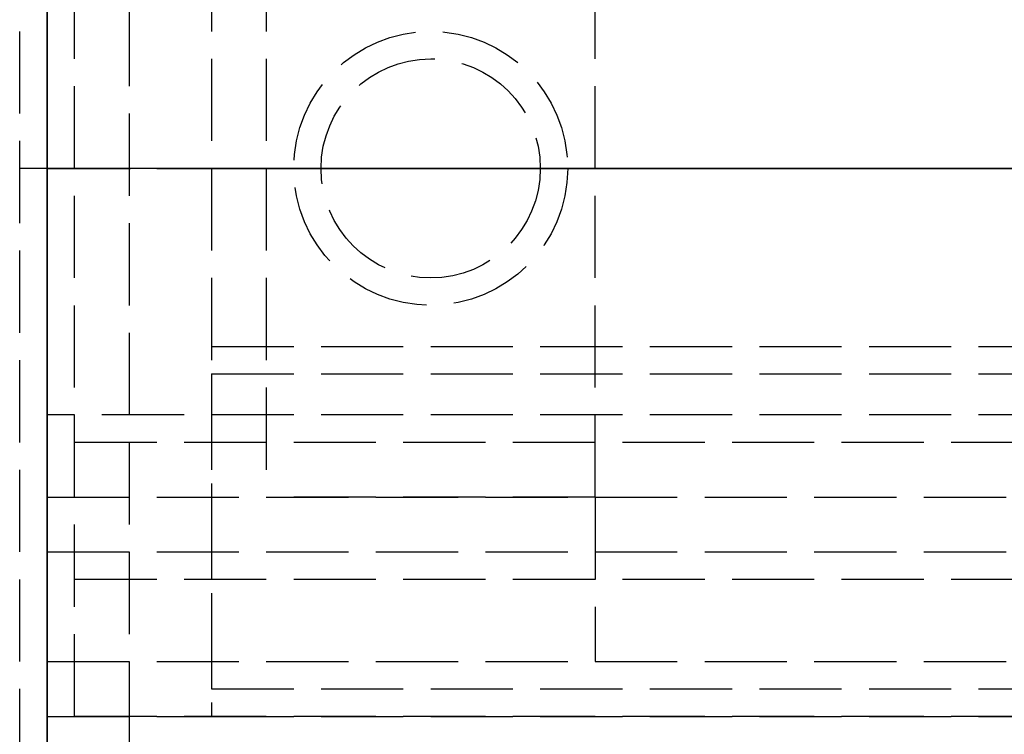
# Model space of a CAD drawing. Header units: millimetres. Extents: x 0 to 2050, y -94 to 94.
# Tile 4 of 14: x 0 to 17, y -10 to 3. Entities that reach past the tile are written whole.
import ezdxf

# ---------------------------------------------------------------- set-up
doc = ezdxf.new("R2010")
doc.units = ezdxf.units.MM
doc.header["$LTSCALE"] = 10
doc.linetypes.add('ALLCAD_Strich', pattern=[0.2, 0.15, -0.05])
for name, color, linetype in [('BESCH_KONT_sich_schn_ansi_2d', 40, 'Continuous'), ('BESCH_KONT_sich_schn_grun_2d', 10, 'Continuous'), ('BESCH_KONT_sich_schn_seit_2d', 160, 'Continuous')]:
    doc.layers.add(name, color=color, linetype=linetype)

msp = doc.modelspace()

# ---------------------------------------------------------------- linework, layer by layer
at = {"layer": 'BESCH_KONT_sich_schn_ansi_2d', "linetype": 'ALLCAD_Strich'}
for p, q in [((0, 0, 25.5), (-0.5, 0, 25.5)), ((-0.5, 0, 8), (-0.5, 0, 25.5)), ((0, 0, 8), (-0.5, 0, 8)), ((0, 0, 9), (0, 0, 8)), ((0, 0, 9), (0, 0, 2294)), ((0, 0, 9), (953, 0, 9)), ((955, 0, 2294), (0, 0, 2294)), ((80.5, 0, 2299.5), (0, 0, 2299.5)), ((0, 0, 2299), (80.5, 0, 2299)), ((0, 0, 2299), (0, 0, 2299.5)), ((0, 0, 2360), (2050, 0, 2360)), ((2050, 0, 2410), (0, 0, 2410)), ((0, 0, 2410), (0, 0, 2360)), ((0, 0, 8), (0, 0, 9)), ((0, 0, 8), (953, 0, 8)), ((0, 0, 2312.5), (955, 0, 2312.5)), ((0, 0, 2312.5), (0, 0, 2360)), ((0, 0, 2299.5), (955, 0, 2299.5)), ((0, 0, 2301), (0, 0, 2312.5)), ((0, 0, 2301), (955, 0, 2301)), ((0, 0, 2299.5), (0, 0, 2301)), ((10, 0, 23), (0, 0, 23)), ((10, 0, 24.5), (0, 0, 24.5)), ((0, 0, 2264), (3, 0, 2264)), ((0, 0, 2264), (3, 0, 2264)), ((0, 0, 26), (995, 0, 26)), ((2050, 0, 2353.5), (0, 0, 2353.5)), ((2050, 0, 2354), (0, 0, 2354)), ((0, 0, 2351), (2050, 0, 2351)), ((0, 0, 2351.5), (2050, 0, 2351.5)), ((0, 0, 2345), (2050, 0, 2345)), ((0, 0, 25), (995, 0, 25)), ((0, 0, 26), (995, 0, 26)), ((32.5, 0, 2338), (0, 0, 2338)), ((0, 0, 2333), (2020, 0, 2333)), ((0, 0, 2336), (2020, 0, 2336)), ((0, 0, 2339.5), (2020, 0, 2339.5)), ((0, 0, 2343.5), (2020, 0, 2343.5)), ((0, 0, 2342.5), (2020, 0, 2342.5)), ((0, 0, 2344), (2020, 0, 2344)), ((0, 0, 2302.5), (2020, 0, 2302.5)), ((2020, 0, 2341.5), (0, 0, 2341.5)), ((2020, 0, 2340.5), (0, 0, 2340.5)), ((0, 0, 2347), (2020, 0, 2347)), ((0, 0, 2335), (2020, 0, 2335)), ((0, 0, 2336.45), (2020, 0, 2336.45)), ((0, 0, 2334.5), (2020, 0, 2334.5)), ((0.002, 0, 2353.505), (0.002, 0, 2353.503)), ((0.002, 0, 9.003), (0.002, 0, 9.005)), ((0.002, 0, 2337.997), (0.002, 0, 2337.995)), ((0.002, 0, 2342.505), (0.002, 0, 2342.503)), ((0.003, 0, 2353.502), (0.003, 0, 2353.502)), ((0.003, 0, 2353.507), (0.003, 0, 2353.507)), ((0.003, 0, 2353.508), (0.003, 0, 2353.508)), ((0.003, 0, 9.008), (0.003, 0, 9.008)), ((0.003, 0, 9.007), (0.003, 0, 9.007)), ((0.003, 0, 9.002), (0.003, 0, 9.002)), ((0.003, 0, 2337.993), (0.003, 0, 2337.993)), ((0.003, 0, 2337.998), (0.003, 0, 2337.998)), ((0.003, 0, 2337.992), (0.003, 0, 2337.992)), ((0.003, 0, 2342.502), (0.003, 0, 2342.502)), ((0.003, 0, 2342.507), (0.003, 0, 2342.507)), ((0.003, 0, 2342.508), (0.003, 0, 2342.508)), ((0.004, 0, 2353.505), (0.004, 0, 2353.503)), ((0.004, 0, 9.005), (0.004, 0, 9.003)), ((0.004, 0, 2337.997), (0.004, 0, 2337.995)), ((0.004, 0, 2342.505), (0.004, 0, 2342.503)), ((0.006, 0, 2353.503), (0.006, 0, 2353.505)), ((0.006, 0, 9.003), (0.006, 0, 9.005)), ((0.006, 0, 2337.995), (0.006, 0, 2337.997)), ((0.006, 0, 2342.503), (0.006, 0, 2342.505)), ((0.007, 0, 2353.508), (0.007, 0, 2353.5)), ((0.007, 0, 2353.5), (0.009, 0, 2353.5)), ((0.011, 0, 2353.508), (0.007, 0, 2353.508)), ((0.007, 0, 9.006), (0.007, 0, 9.005)), ((0.007, 0, 2338), (0.007, 0, 2337.992)), ((0.007, 0, 2337.992), (0.009, 0, 2337.992)), ((0.011, 0, 2338), (0.007, 0, 2338)), ((0.007, 0, 2342.508), (0.007, 0, 2342.5)), ((0.007, 0, 2342.5), (0.009, 0, 2342.5)), ((0.011, 0, 2342.508), (0.007, 0, 2342.508)), ((0.009, 0, 2353.506), (0.01, 0, 2353.506)), ((0.01, 0, 2353.504), (0.009, 0, 2353.504)), ((0.009, 0, 2353.504), (0.009, 0, 2353.506)), ((0.009, 0, 2353.5), (0.009, 0, 2353.503)), ((0.009, 0, 2353.503), (0.011, 0, 2353.503)), ((0.009, 0, 9.003), (0.011, 0, 9.003)), ((0.009, 0, 9.005), (0.009, 0, 9.005)), ((0.013, 0, 9.008), (0.009, 0, 9.008)), ((0.009, 0, 2337.998), (0.01, 0, 2337.998)), ((0.01, 0, 2337.996), (0.009, 0, 2337.996)), ((0.009, 0, 2337.996), (0.009, 0, 2337.998)), ((0.009, 0, 2337.992), (0.009, 0, 2337.995)), ((0.009, 0, 2337.995), (0.011, 0, 2337.995)), ((0.009, 0, 2342.506), (0.01, 0, 2342.506)), ((0.01, 0, 2342.504), (0.009, 0, 2342.504)), ((0.009, 0, 2342.504), (0.009, 0, 2342.506)), ((0.009, 0, 2342.5), (0.009, 0, 2342.503)), ((0.009, 0, 2342.503), (0.011, 0, 2342.503)), ((0.01, 0, 9.006), (0.011, 0, 9.006)), ((0.011, 0, 9.004), (0.01, 0, 9.004)), ((0.011, 0, 2353.505), (0.011, 0, 2353.505)), ((0.011, 0, 9.003), (0.011, 0, 9)), ((0.011, 0, 9), (0.013, 0, 9)), ((0.011, 0, 9.006), (0.011, 0, 9.004)), ((0.011, 0, 2337.997), (0.011, 0, 2337.997)), ((0.011, 0, 2342.505), (0.011, 0, 2342.505)), ((0.013, 0, 2353.505), (0.013, 0, 2353.506)), ((0.013, 0, 9), (0.013, 0, 9.008)), ((0.013, 0, 2337.997), (0.013, 0, 2337.998)), ((0.013, 0, 2342.505), (0.013, 0, 2342.506)), ((0.014, 0, 2353.503), (0.014, 0, 2353.505)), ((0.014, 0, 9.005), (0.014, 0, 9.003)), ((0.014, 0, 2337.995), (0.014, 0, 2337.997)), ((0.014, 0, 2342.503), (0.014, 0, 2342.505)), ((0.016, 0, 2353.505), (0.016, 0, 2353.503)), ((0.016, 0, 9.003), (0.016, 0, 9.005)), ((0.016, 0, 2337.997), (0.016, 0, 2337.995)), ((0.016, 0, 2342.505), (0.016, 0, 2342.503)), ((0.017, 0, 2353.502), (0.017, 0, 2353.502)), ((0.017, 0, 2353.507), (0.017, 0, 2353.507)), ((0.017, 0, 2353.508), (0.017, 0, 2353.508)), ((0.017, 0, 9.008), (0.017, 0, 9.008)), ((0.017, 0, 9.007), (0.017, 0, 9.007)), ((0.017, 0, 9.002), (0.017, 0, 9.002)), ((0.017, 0, 2337.993), (0.017, 0, 2337.993)), ((0.017, 0, 2337.998), (0.017, 0, 2337.998)), ((0.017, 0, 2337.992), (0.017, 0, 2337.992)), ((0.017, 0, 2342.502), (0.017, 0, 2342.502)), ((0.017, 0, 2342.507), (0.017, 0, 2342.507)), ((0.017, 0, 2342.508), (0.017, 0, 2342.508)), ((0.018, 0, 2353.505), (0.018, 0, 2353.503)), ((0.018, 0, 9.005), (0.018, 0, 9.003)), ((0.018, 0, 2337.997), (0.018, 0, 2337.995)), ((0.018, 0, 2342.505), (0.018, 0, 2342.503)), ((0.02, 0, 2353.503), (0.02, 0, 2353.505)), ((0.02, 0, 9.003), (0.02, 0, 9.005)), ((0.02, 0, 2337.995), (0.02, 0, 2337.997)), ((0.02, 0, 2342.503), (0.02, 0, 2342.505)), ((80, 0, 2307), (0.5, 0, 2307)), ((0.5, 0, 2299.5), (0.5, 0, 2307)), ((1.5, 0, 2299.5), (1.5, 0, 2307)), ((1.502, 0, 2299.505), (1.502, 0, 2299.503)), ((1.503, 0, 2299.502), (1.503, 0, 2299.502)), ((1.503, 0, 2299.507), (1.503, 0, 2299.507)), ((1.503, 0, 2299.508), (1.503, 0, 2299.508)), ((1.504, 0, 2299.505), (1.504, 0, 2299.503)), ((1.506, 0, 2299.503), (1.506, 0, 2299.505)), ((1.507, 0, 2299.508), (1.507, 0, 2299.5)), ((1.507, 0, 2299.5), (1.509, 0, 2299.5)), ((1.511, 0, 2299.508), (1.507, 0, 2299.508)), ((1.509, 0, 2299.506), (1.51, 0, 2299.506)), ((1.51, 0, 2299.504), (1.509, 0, 2299.504)), ((1.509, 0, 2299.504), (1.509, 0, 2299.506)), ((1.509, 0, 2299.5), (1.509, 0, 2299.503)), ((1.509, 0, 2299.503), (1.511, 0, 2299.503)), ((1.511, 0, 2299.505), (1.511, 0, 2299.505)), ((1.513, 0, 2299.505), (1.513, 0, 2299.506)), ((1.514, 0, 2299.503), (1.514, 0, 2299.505)), ((1.516, 0, 2299.505), (1.516, 0, 2299.503)), ((1.517, 0, 2299.502), (1.517, 0, 2299.502)), ((1.517, 0, 2299.507), (1.517, 0, 2299.507)), ((1.517, 0, 2299.508), (1.517, 0, 2299.508)), ((1.518, 0, 2299.505), (1.518, 0, 2299.503)), ((1.52, 0, 2299.503), (1.52, 0, 2299.505)), ((3, 0, 2264.008), (3.005, 0, 2264.008)), ((3, 0, 2264.005), (3.005, 0, 2264.005)), ((3, 0, 2264.005), (3.005, 0, 2264.005)), ((3, 0, 2264.004), (3.005, 0, 2264.004)), ((3.005, 0, 2264.006), (3, 0, 2264.006)), ((3, 0, 2264), (3.005, 0, 2264)), ((3, 0, 2264.003), (3.005, 0, 2264.003)), ((3, 0, 2264.005), (3.005, 0, 2264.005)), ((3, 0, 2264.006), (3.005, 0, 2264.006)), ((3, 0, 2264.002), (3.005, 0, 2264.002)), ((3, 0, 2264.008), (3.005, 0, 2264.008)), ((3, 0, 2264.005), (3.005, 0, 2264.005)), ((3, 0, 2264.003), (3.005, 0, 2264.003)), ((3, 0, 2264), (3.005, 0, 2264)), ((3, 0, 2264.007), (3.005, 0, 2264.007)), ((3, 0, 2294), (3, 0, 2264)), ((3, 0, 2277), (136, 0, 2277)), ((3, 0, 2292), (136, 0, 2292)), ((3, 0, 2275), (136, 0, 2275)), ((3, 0, 2293), (136, 0, 2293)), ((3, 0, 2294), (3, 0, 2293)), ((3, 0, 2292), (136, 0, 2292)), ((3, 0, 2277), (136, 0, 2277)), ((3, 0, 2264), (3, 0, 2270)), ((140, 0, 2270), (3, 0, 2270)), ((3.005, 0, 2264.008), (3.005, 0, 2264.005)), ((3.005, 0, 2264.003), (3.005, 0, 2264.005)), ((3.005, 0, 2264.003), (3.005, 0, 2264)), ((10, 0, 2341.5), (4, 0, 2341.5)), ((4, 0, 2343.5), (4, 0, 2341.5)), ((4.5, 0, 2337.5), (9.5, 0, 2337.5)), ((4.5, 0, 2338), (4.5, 0, 2337.5)), ((5, 0, 2343.5), (5, 0, 2338)), ((5, 0, 2343.5), (5, 0, 2341.5)), ((5, 0, 2340.5), (5, 0, 2338)), ((9, 0, 2343.5), (9, 0, 2338)), ((9, 0, 2343.5), (9, 0, 2341.5)), ((9, 0, 2340.5), (9, 0, 2338)), ((9.5, 0, 2338), (9.5, 0, 2337.5)), ((10, 0, 24.5), (10, 0, 8)), ((10, 0, 2341.5), (10, 0, 2343.5))]:
    msp.add_line(p, q, dxfattribs=at)
at = {"layer": 'BESCH_KONT_sich_schn_ansi_2d', "linetype": 'ALLCAD_Strich', "extrusion": (0, 1, 0)}
for centre, radius, start, end in [((-0.003, 2353.505), 0.00271, 0, 90), ((-0.003, 2353.503), 0.00271, 270, 360), ((-0.003, 2337.997), 0.00271, 360, 90), ((-0.003, 2337.995), 0.00271, 270, 0), ((-20, 2333.5), 20, 270, 360), ((-0.003, 2342.505), 0.00271, 0, 90), ((-0.003, 2342.503), 0.00271, 270, 0), ((-0.003, 9.005), 0.00116, 0, 90), ((-0.003, 9.003), 0.00116, 270, 0), ((-0.003, 2353.505), 0.00116, 90, 180), ((-0.003, 2353.503), 0.00116, 180, 270), ((-0.003, 9.005), 0.00116, 90, 180), ((-0.003, 9.003), 0.00116, 180, 270), ((-0.003, 2337.997), 0.00116, 90, 180), ((-0.003, 2337.995), 0.00116, 180, 270), ((-0.003, 2342.505), 0.00116, 90, 180), ((-0.003, 2342.503), 0.00116, 180, 270), ((-0.01, 9.005), 0.00093, 270, 0), ((-0.01, 9.005), 0.00093, 0, 90), ((-0.01, 2353.505), 0.00093, 90, 180), ((-0.01, 2353.505), 0.00093, 180, 270), ((-0.01, 2337.997), 0.00093, 90, 180), ((-0.01, 2337.997), 0.00093, 180, 270), ((-0.01, 2342.505), 0.00093, 90, 180), ((-0.01, 2342.505), 0.00093, 180, 270), ((-0.017, 2353.505), 0.00271, 0, 90), ((-0.017, 2353.503), 0.00271, 270, 360), ((-0.017, 2337.997), 0.00271, 360, 90), ((-0.017, 2337.995), 0.00271, 270, 0), ((-0.017, 2342.505), 0.00271, 0, 90), ((-0.017, 2342.503), 0.00271, 270, 0), ((-0.017, 9.005), 0.00116, 0, 90), ((-0.017, 9.003), 0.00116, 270, 0), ((-0.017, 2353.505), 0.00116, 90, 180), ((-0.017, 2353.503), 0.00116, 180, 270), ((-0.017, 9.005), 0.00116, 90, 180), ((-0.017, 9.003), 0.00116, 180, 270), ((-0.017, 2337.997), 0.00116, 90, 180), ((-0.017, 2337.995), 0.00116, 180, 270), ((-0.017, 2342.505), 0.00116, 90, 180), ((-0.017, 2342.503), 0.00116, 180, 270), ((-1.503, 2299.505), 0.00271, 360, 90), ((-1.503, 2299.503), 0.00271, 270, 0), ((-1.503, 2299.505), 0.00116, 90, 180), ((-1.503, 2299.503), 0.00116, 180, 270), ((-1.51, 2299.505), 0.00093, 90, 180), ((-1.51, 2299.505), 0.00093, 180, 270), ((-1.517, 2299.505), 0.00271, 360, 90), ((-1.517, 2299.503), 0.00271, 270, 0), ((-1.517, 2299.505), 0.00116, 90, 180), ((-1.517, 2299.503), 0.00116, 180, 270)]:
    msp.add_arc(centre, radius, start, end, dxfattribs=at)
at = {"layer": 'BESCH_KONT_sich_schn_ansi_2d', "linetype": 'ALLCAD_Strich', "extrusion": (0, -1, 0)}
for centre, radius, start, end in [((0.003, 9.005), 0.00271, 90, 180), ((0.003, 9.003), 0.00271, 180, 270), ((0.003, 2353.503), 0.00116, 180, 270), ((0.003, 2353.505), 0.00116, 90, 180), ((0.003, 2337.995), 0.00116, 180, 270), ((0.003, 2337.997), 0.00116, 90, 180), ((0.003, 2342.503), 0.00116, 180, 270), ((0.003, 2342.505), 0.00116, 90, 180), ((0.003, 2353.503), 0.00271, 270, 360), ((0.003, 2353.505), 0.00271, 0, 90), ((0.003, 9.003), 0.00271, 270, 360), ((0.003, 9.005), 0.00271, 0, 90), ((0.003, 2337.995), 0.00271, 270, 0), ((0.003, 2337.997), 0.00271, 360, 90), ((0.003, 2342.503), 0.00271, 270, 0), ((0.003, 2342.505), 0.00271, 0, 90), ((0.009, 9.006), 0.00217, 90, 180), ((0.009, 9.005), 0.00217, 180, 270), ((0.011, 2353.505), 0.00217, 270, 0), ((0.011, 2353.506), 0.00217, 360, 90), ((0.011, 2337.997), 0.00217, 270, 360), ((0.011, 2337.998), 0.00217, 0, 90), ((0.011, 2342.505), 0.00217, 270, 0), ((0.011, 2342.506), 0.00217, 360, 90), ((0.017, 9.005), 0.00271, 90, 180), ((0.017, 9.003), 0.00271, 180, 270), ((0.017, 2353.503), 0.00116, 180, 270), ((0.017, 2353.505), 0.00116, 90, 180), ((0.017, 2337.995), 0.00116, 180, 270), ((0.017, 2337.997), 0.00116, 90, 180), ((0.017, 2342.503), 0.00116, 180, 270), ((0.017, 2342.505), 0.00116, 90, 180), ((0.017, 2353.503), 0.00271, 270, 360), ((0.017, 2353.505), 0.00271, 0, 90), ((0.017, 9.003), 0.00271, 270, 360), ((0.017, 9.005), 0.00271, 0, 90), ((0.017, 2337.995), 0.00271, 270, 0), ((0.017, 2337.997), 0.00271, 360, 90), ((0.017, 2342.503), 0.00271, 270, 0), ((0.017, 2342.505), 0.00271, 0, 90), ((1.503, 2299.503), 0.00116, 180, 270), ((1.503, 2299.505), 0.00116, 90, 180), ((1.503, 2299.503), 0.00271, 270, 0), ((1.503, 2299.505), 0.00271, 360, 90), ((1.511, 2299.505), 0.00217, 270, 360), ((1.511, 2299.506), 0.00217, 0, 90), ((1.517, 2299.503), 0.00116, 180, 270), ((1.517, 2299.505), 0.00116, 90, 180), ((1.517, 2299.503), 0.00271, 270, 0), ((1.517, 2299.505), 0.00271, 360, 90)]:
    msp.add_arc(centre, radius, start, end, dxfattribs=at)
at = {"layer": 'BESCH_KONT_sich_schn_grun_2d', "linetype": 'ALLCAD_Strich'}
for p, q in [((0, 94), (0, -94)), ((0.5, -18), (0.5, 18)), ((1.5, 17), (1.5, -17)), ((-0.5, -11), (-0.5, 11)), ((3, 10), (3, -10)), ((4, 6), (4, -6)), ((10, -6), (10, 6)), ((3, -3.25), (136, -3.25)), ((3, -3.75), (3, -10)), ((3, -3.75), (136, -3.75)), ((32.5, -4.5), (0, -4.5)), ((2020, -5), (0, -5)), ((0, -6), (2020, -6)), ((10, -6), (4, -6)), ((10, -6), (10, -9)), ((0, -7), (35, -7)), ((2020, -7.5), (0, -7.5)), ((0, -9), (119.5, -9)), ((3, -9.5), (80, -9.5)), ((0, -10), (3, -10)), ((140, -10), (0, -10)), ((3, -10), (136, -10))]:
    msp.add_line(p, q, dxfattribs=at)
for radius in [2.5, 2, 2]:
    msp.add_circle((7, 0), radius, dxfattribs=at)
at = {"layer": 'BESCH_KONT_sich_schn_seit_2d', "linetype": 'ALLCAD_Strich'}
for p, q in [((0, -94, 2360), (0, 94, 2360)), ((0, 94, 2410), (0, -94, 2410)), ((0, -45.5), (0, 45.5)), ((0, 25.5, 2), (0, -25.5, 2)), ((0, -18.5, 2299.5), (0, 18.5, 2299.5)), ((0, 18.5, 2299), (0, -18.5, 2299)), ((0, -18, 2307), (0, 18, 2307)), ((0, 17, 2354), (0, -17, 2354)), ((0, -17, 2351), (0, 17, 2351)), ((0, 17, 2347), (0, -17, 2347)), ((0, -15.25, 2302.773), (0, 15.25, 2302.773)), ((0, -13.285, 2306.773), (0, 13.285, 2306.773)), ((0, -11, 25.5), (0, 11, 25.5)), ((0, 11, 8), (0, -11, 8)), ((0, -10, 2294), (0, 10, 2294)), ((0, 10, 2264), (0, -10, 2264)), ((0, -10, 2264), (0, 10, 2264)), ((0, 10, 26), (0, -10, 26)), ((0, -10, 26), (0, 10, 26)), ((0, 10, 2270), (0, -10, 2270)), ((0, 9, 4), (0, -9, 4)), ((0, 9, 2357), (0, -9, 2357)), ((0, -9, 24.5), (0, 9, 24.5)), ((0, 9, 25), (0, -9, 25)), ((0, -8.21, 2310.625), (0, 8.21, 2310.625)), ((0, -7.5, 9), (0, 7.5, 9)), ((0, 7.5, 23), (0, -7.5, 23)), ((0, -7.5, 2292), (0, 7.5, 2292)), ((0, 7.5, 2277), (0, -7.5, 2277)), ((0, 7.5, 2277), (0, -7.5, 2277)), ((0, -7.5, 2311.773), (0, 7.5, 2311.773)), ((0, 7.5, 2306.523), (0, -7.5, 2306.523)), ((0, 7.25, 2318.523), (0, -7.25, 2318.523)), ((0, 7.25, 2314.523), (0, -7.25, 2314.523)), ((0, -7.25, 2266), (0, 7.25, 2266)), ((0, -7.25, 2277.5), (0, 7.25, 2277.5)), ((0, 7, 2340.5), (0, -7, 2340.5)), ((0, 7, 2330.523), (0, -7, 2330.523)), ((0, 7, 18), (0, -7, 18)), ((0, 6.25, 2305.523), (0, -6.25, 2305.523)), ((0, 6.25, 2316.523), (0, -6.25, 2316.523)), ((0, 6.25, 2328.983), (0, -6.25, 2328.983)), ((0, -6.25, 2329.023), (0, 6.25, 2329.023)), ((0, -6.25, 2321.023), (0, 6.25, 2321.023)), ((0, -6.25, 2319.023), (0, 6.25, 2319.023)), ((0, -6.25, 2306.523), (0, 6.25, 2306.523)), ((0, -6.25, 2314.023), (0, 6.25, 2314.023)), ((0, 6.25, 2316.023), (0, -6.25, 2316.023)), ((0, 6.25, 2312.023), (0, -6.25, 2312.023)), ((0, 6.25, 2316.523), (0, -6.25, 2316.523)), ((0, 6.25, 2305.523), (0, -6.25, 2305.523)), ((0, 6.25, 2305.494), (0, -6.25, 2305.494)), ((0, 6.25, 2321.023), (0, 0, 2321.023)), ((0, 6.25, 2311.023), (0, 0, 2311.023)), ((0, 6.245, 2300.523), (0, -6.25, 2300.523)), ((0, 6, 2343.5), (0, -6, 2343.5)), ((0, -5, 2341.5), (0, 5, 2341.5)), ((0, -4.5, 2338), (0, 4.5, 2338)), ((0, 4.5, 2313.5), (0, -4.5, 2313.5)), ((0, 4.5, 2335.9), (0, 0.017, 2335.9)), ((0, -4.5, 2333.5), (0, 4.5, 2333.5)), ((0, 2.013, 2338.5), (0, 4.5, 2338.5)), ((0, 4.5, 2334), (0, -4.5, 2334)), ((0, 4.5, 2336.636), (0, -4.5, 2336.636)), ((0, 4.5, 2336.9), (0, -4.5, 2336.9)), ((0, 4.5, 2334.7), (0, -4.5, 2334.7)), ((0, 4.5, 2333.7), (0, -4.5, 2333.7)), ((0, 4.5, 2337.3), (0, -4.5, 2337.3)), ((0, 4.5, 2337.568), (0, -4.5, 2337.568)), ((0, 4.5, 2338.232), (0, -4.5, 2338.232)), ((0, 0.005, 2348.9), (0, 4.498, 2348.9)), ((0, -4.502, 2347), (0, 4.498, 2347)), ((0, -4.502, 2346.7), (0, 4.498, 2346.7)), ((0, -4.502, 2347.7), (0, 4.498, 2347.7)), ((0, -4.502, 2350.3), (0, 4.498, 2350.3)), ((0, -4.502, 2350.568), (0, 4.498, 2350.568)), ((0, -4.502, 2351.232), (0, 4.498, 2351.232)), ((0, 2.011, 2351.5), (0, 4.498, 2351.5)), ((0, -4.502, 2349.636), (0, 4.498, 2349.636)), ((0, -4.502, 2349.9), (0, 4.498, 2349.9)), ((0, -4.502, 2346.5), (0, 4.498, 2346.5)), ((0, 4, 2298.023), (0, -4, 2298.023)), ((0, -4, 2320), (0, 4, 2320)), ((0, 4, 2323.023), (0, -4, 2323.023)), ((0, 4, 2337.023), (0, -4, 2337.023)), ((0, -4, 5.5), (0, 4, 5.5)), ((0, 2.116, 2354.5), (0, 3.998, 2354.5)), ((0, 3.998, 2356.5), (0, 2.116, 2356.5)), ((0, -3.25, 2270), (0, 3.25, 2270)), ((0, 2.5, 2337.5), (0, 0, 2337.5)), ((0, 2.5, 2338), (0, 2.5, 2337.5)), ((0, 2.5, 2), (0, 2.5, 4)), ((0, 2.25, 2343.5), (0, 2.25, 2341.5)), ((0, 2.177, 2356.5), (0, 2.177, 2354.5)), ((0, 2.17, 2356.5), (0, 2.17, 2354.5)), ((0, 2.116, 2354.5), (0, 1.616, 2354.5)), ((0, 1.616, 2356.5), (0, 2.116, 2356.5)), ((0, 2.116, 2354.5), (0, 2.116, 2356.5)), ((0, 2.013, 2338.5), (0, -2.013, 2338.5)), ((0, -2.015, 2351.5), (0, 2.011, 2351.5)), ((0, 2, 2341.5), (0, 2, 2340.5)), ((0, 2, 2343.5), (0, 2, 2341.5)), ((0, 2, 2340.5), (0, 2, 2338)), ((0, 2, 2343.5), (0, 2, 2341.5)), ((0, 2, 2340.5), (0, 2, 2338)), ((0, 1.998, 2356.5), (0, 1.998, 2351.5)), ((0, 1.877, 2356.5), (0, 1.877, 2354.5)), ((0, 1.75, 2343.5), (0, 1.75, 2341.5)), ((0, 1.627, 2356.5), (0, 1.627, 2354.5)), ((0, -0.002, 2354.5), (0, 1.616, 2354.5)), ((0, 1.616, 2356.5), (0, -1.621, 2356.5)), ((0, 1.616, 2356.5), (0, 1.616, 2354.5)), ((0, 0.02, 2335.897), (0, 0.02, 2335.895)), ((0, 0.018, 2335.895), (0, 0.018, 2335.897)), ((0, 0.017, 2335.892), (0, 0.017, 2335.892)), ((0, 0.017, 2335.9), (0, 0.003, 2335.9)), ((0, 0.017, 2335.893), (0, 0.017, 2335.893)), ((0, 0.017, 2335.9), (0, 0.017, 2335.9)), ((0, 0.017, 2335.898), (0, 0.017, 2335.898)), ((0, 0.016, 2335.897), (0, 0.016, 2335.895)), ((0, 0.014, 2335.895), (0, 0.014, 2335.897)), ((0, 0.013, 2335.9), (0, 0.013, 2335.892)), ((0, 0.011, 2335.9), (0, 0.013, 2335.9)), ((0, 0.013, 2335.892), (0, 0.009, 2335.892)), ((0, 0.01, 2335.894), (0, 0.011, 2335.894)), ((0, 0.009, 2335.897), (0, 0.011, 2335.897)), ((0, 0.011, 2335.897), (0, 0.011, 2335.9)), ((0, 0.011, 2335.894), (0, 0.011, 2335.896)), ((0, 0.011, 2335.896), (0, 0.01, 2335.896)), ((0, 0.009, 2335.895), (0, 0.009, 2335.895)), ((0, 0.008, 2348.897), (0, 0.008, 2348.895)), ((0, 0.007, 2335.894), (0, 0.007, 2335.895)), ((0, 0.006, 2335.897), (0, 0.006, 2335.895)), ((0, 0.006, 2348.895), (0, 0.006, 2348.897)), ((0, 0.005, 2348.892), (0, 0.004, 2348.892)), ((0, 0.004, 2348.893), (0, 0.005, 2348.893)), ((0, 0.004, 2348.9), (0, 0.005, 2348.9)), ((0, 0.005, 2348.898), (0, 0.004, 2348.898)), ((0, 0.004, 2335.895), (0, 0.004, 2335.897)), ((0, -0.009, 2348.9), (0, 0.004, 2348.9)), ((0, 0.003, 2335.892), (0, 0.003, 2335.892)), ((0, 0.003, 2335.9), (0, -4.5, 2335.9)), ((0, 0.003, 2335.893), (0, 0.003, 2335.893)), ((0, 0.003, 2335.9), (0, 0.003, 2335.9)), ((0, 0.003, 2335.898), (0, 0.003, 2335.898)), ((0, 0.003, 2348.897), (0, 0.003, 2348.895)), ((0, 0.002, 2335.897), (0, 0.002, 2335.895)), ((0, 0.002, 2348.895), (0, 0.002, 2348.897)), ((0, 0.001, 2348.9), (0, 0.001, 2348.892)), ((0, -0.001, 2348.9), (0, 0.001, 2348.9)), ((0, 0.001, 2348.892), (0, -0.003, 2348.892)), ((0, 0, 2337.5), (0, -2.5, 2337.5)), ((0, 0, 2335.895), (0, 0, 2335.897)), ((0, 0, 2321.023), (0, -6.25, 2321.023)), ((0, 0, 2311.023), (0, -6.25, 2311.023)), ((0, -0.003, 2348.894), (0, -0.001, 2348.894)), ((0, -0.003, 2348.897), (0, -0.001, 2348.897)), ((0, -0.001, 2348.897), (0, -0.001, 2348.9)), ((0, -0.001, 2348.894), (0, -0.001, 2348.896)), ((0, -0.001, 2348.896), (0, -0.003, 2348.896)), ((0, -1.621, 2354.5), (0, -0.002, 2354.5)), ((0, -0.004, 2348.895), (0, -0.004, 2348.895)), ((0, -0.005, 2348.894), (0, -0.005, 2348.895)), ((0, -0.006, 2348.897), (0, -0.006, 2348.895)), ((0, -0.008, 2348.895), (0, -0.008, 2348.897)), ((0, -0.009, 2348.892), (0, -0.009, 2348.892)), ((0, -4.502, 2348.9), (0, -0.009, 2348.9)), ((0, -0.009, 2348.893), (0, -0.009, 2348.893)), ((0, -0.009, 2348.9), (0, -0.009, 2348.9)), ((0, -0.009, 2348.898), (0, -0.009, 2348.898)), ((0, -0.01, 2348.897), (0, -0.01, 2348.895)), ((0, -0.012, 2348.895), (0, -0.012, 2348.897)), ((0, -1.621, 2354.5), (0, -2.121, 2354.5)), ((0, -2.121, 2356.5), (0, -1.621, 2356.5)), ((0, -1.621, 2356.5), (0, -1.621, 2354.5)), ((0, -1.632, 2356.5), (0, -1.632, 2354.5)), ((0, -1.75, 2343.5), (0, -1.75, 2341.5)), ((0, -1.881, 2356.5), (0, -1.881, 2354.5)), ((0, -2, 2341.5), (0, -2, 2340.5)), ((0, -2, 2343.5), (0, -2, 2341.5)), ((0, -2, 2340.5), (0, -2, 2338)), ((0, -2, 2343.5), (0, -2, 2341.5)), ((0, -2, 2340.5), (0, -2, 2338)), ((0, -2.002, 2356.5), (0, -2.002, 2351.5)), ((0, -4.5, 2338.5), (0, -2.013, 2338.5)), ((0, -4.502, 2351.5), (0, -2.015, 2351.5)), ((0, -4.002, 2354.5), (0, -2.121, 2354.5)), ((0, -2.121, 2354.5), (0, -2.121, 2356.5)), ((0, -2.121, 2356.5), (0, -4.002, 2356.5)), ((0, -2.174, 2356.5), (0, -2.174, 2354.5)), ((0, -2.181, 2356.5), (0, -2.181, 2354.5)), ((0, -2.25, 2343.5), (0, -2.25, 2341.5)), ((0, -2.5, 2338), (0, -2.5, 2337.5)), ((0, -2.5, 2), (0, -2.5, 4)), ((0, -3, 2), (0, -3, 4)), ((0, -3.25, 2275), (0, -3.25, 2270)), ((0, -9.5, 2275), (0, -3.25, 2275)), ((0, -3.75, 2292), (0, -3.75, 2294)), ((0, -7.5, 2292), (0, -3.75, 2292)), ((0, -4, 2298.023), (0, -8, 2298.023)), ((0, -4, 2299), (0, -4, 2294)), ((0, -6.5, 5.5), (0, -4, 5.5)), ((0, -4, 8), (0, -4, 4)), ((0, -4, 2330.523), (0, -4, 2321.023)), ((0, -4, 2320), (0, -4, 2299)), ((0, -4, 2294), (0, -4, 2277)), ((0, -4, 2292), (0, -4, 2277)), ((0, -4, 2321.023), (0, -4, 2300.523)), ((0, -4, 2337.023), (0, -4, 2330.523)), ((0, -4, 2321.023), (0, -4, 2311.023)), ((0, -4, 9), (0, -4, 8)), ((0, -4.002, 2354.5), (0, -6.002, 2354.5)), ((0, -4.002, 2356.5), (0, -4.002, 2354.5)), ((0, -6.002, 2356.5), (0, -4.002, 2356.5)), ((0, -4.5, 2337.998), (0, -4.495, 2337.998)), ((0, -4.5, 2338), (0, -4.495, 2338)), ((0, -4.5, 2337.998), (0, -4.495, 2337.998)), ((0, -4.5, 2337.997), (0, -4.495, 2337.997)), ((0, -4.5, 2337.995), (0, -4.495, 2337.995)), ((0, -4.5, 2337.992), (0, -4.495, 2337.992)), ((0, -4.5, 2337.996), (0, -4.495, 2337.996)), ((0, -4.5, 2337.997), (0, -4.495, 2337.997)), ((0, -4.5, 2337.997), (0, -4.495, 2337.997)), ((0, -4.5, 2337.998), (0, -4.495, 2337.998)), ((0, -4.5, 2337.993), (0, -4.495, 2337.993)), ((0, -4.5, 2337.995), (0, -4.495, 2337.995)), ((0, -4.495, 2337.995), (0, -4.495, 2337.992)), ((0, -4.5, 2337.992), (0, -4.495, 2337.992)), ((0, -4.5, 2337.997), (0, -4.495, 2337.997)), ((0, -4.495, 2337.995), (0, -4.495, 2337.997)), ((0, -4.495, 2338), (0, -4.495, 2337.997)), ((0, -4.5, 2333.5), (0, -4.5, 2338)), ((0, -4.5, 2333.5), (0, -4.5, 2313.5)), ((0, -4.5, 2333.5), (0, -7, 2333.5)), ((0, -4.5, 2313.5), (0, -7, 2313.5)), ((0, -4.5, 2341.5), (0, -4.5, 2340.5)), ((0, -4.5, 2343.5), (0, -4.5, 2341.5)), ((0, -4.5, 2340.5), (0, -4.5, 2338.5)), ((0, -4.5, 2338.232), (0, -4.5, 2338)), ((0, -4.5, 2338.5), (0, -4.5, 2338.232)), ((0, -4.502, 2347.7), (0, -4.502, 2346.7)), ((0, -4.502, 2350.3), (0, -4.502, 2347.7)), ((0, -4.502, 2350.3), (0, -4.502, 2350.568)), ((0, -4.502, 2351.232), (0, -4.502, 2350.568)), ((0, -4.502, 2351.5), (0, -4.502, 2351.232)), ((0, -4.502, 2346.5), (0, -4.502, 2346.7)), ((0, -4.502, 2354.5), (0, -4.502, 2351.5)), ((0, -5, 2341.5), (0, -6, 2341.5)), ((0, -5, 2340.5), (0, -5, 2341.5)), ((0, -7.5, 2340.5), (0, -5, 2340.5)), ((0, -5.5, 2), (0, -5.5, 4)), ((0, -5.75, 2343.5), (0, -5.75, 2341.5)), ((0, -6, 2341.5), (0, -6, 2343.5)), ((0, -6.002, 2356.5), (0, -6.002, 2354.5)), ((0, -6.25, 2312.523), (0, -7.25, 2312.523)), ((0, -6.25, 2313.5), (0, -6.25, 2307)), ((0, -6.25, 2311.023), (0, -6.5, 2311.023)), ((0, -8, 2312.023), (0, -6.25, 2312.023)), ((0, -8, 2316.023), (0, -6.25, 2316.023)), ((0, -6.25, 2320.523), (0, -7, 2320.523)), ((0, -6.25, 2319.023), (0, -7.25, 2319.023)), ((0, -6.25, 2314.023), (0, -7.25, 2314.023)), ((0, -6.25, 2321.023), (0, -7, 2321.023)), ((0, -7, 2329.023), (0, -6.25, 2329.023)), ((0, -6.25, 2306.523), (0, -7.5, 2306.523)), ((0, -6.25, 2319.023), (0, -6.25, 2329.023)), ((0, -6.25, 2319.023), (0, -6.25, 2313.5)), ((0, -6.25, 2307), (0, -6.25, 2306.523)), ((0, -6.25, 2306.523), (0, -6.25, 2300.523)), ((0, -8, 2312.023), (0, -6.25, 2312.023)), ((0, -8, 2316.023), (0, -6.25, 2316.023)), ((0, -6.5, 2312.523), (0, -6.5, 2311.023)), ((0, -6.5, 4), (0, -6.5, 5.5)), ((0, -6.5, 2321.023), (0, -6.5, 2329.023)), ((0, -6.5, 2321.023), (0, -6.5, 2312.523)), ((0, -7, 2330.523), (0, -8, 2330.523)), ((0, -7, 2320.523), (0, -7.25, 2320.523)), ((0, -7, 2321.023), (0, -8, 2321.023)), ((0, -8, 2329.023), (0, -7, 2329.023)), ((0, -7, 2333.5), (0, -7, 2340.5)), ((0, -7, 2333.5), (0, -7, 2313.5)), ((0, -7, 18), (0, -7, 9)), ((0, -7.25, 2318.523), (0, -8, 2318.523)), ((0, -7.25, 2314.523), (0, -8, 2314.523)), ((0, -7.25, 2320.523), (0, -7.25, 2312.523)), ((0, -7.25, 2292), (0, -7.25, 2266)), ((0, -7.5, 2311.773), (0, -7.5, 2307)), ((0, -7.5, 2343.5), (0, -14, 2343.5)), ((0, -7.5, 2343.5), (0, -7.5, 2340.5)), ((0, -7.5, 23), (0, -7.5, 9)), ((0, -7.5, 2277), (0, -7.5, 2292)), ((0, -7.5, 2277), (0, -7.5, 2292)), ((0, -7.5, 2307), (0, -7.5, 2306.523)), ((0, -7.5, 2306.523), (0, -7.5, 2306.523)), ((0, -8, 2299), (0, -8, 2298.023)), ((0, -8, 2332.523), (0, -8, 2307)), ((0, -16, 2330.291), (0, -8, 2332.523)), ((0, -8, 2318.523), (0, -16, 2318.523)), ((0, -8, 2314.523), (0, -16, 2314.523)), ((0, -8, 2300.523), (0, -8, 2299)), ((0, -8, 2307), (0, -8, 2300.523)), ((0, -16, 2314.023), (0, -8, 2314.023)), ((0, -16, 2319.023), (0, -8, 2319.023)), ((0, -9.5, 2300.942), (0, -8, 2300.523)), ((0, -8, 2317.023), (0, -8.25, 2317.023)), ((0, -8, 2311.023), (0, -8.25, 2311.023)), ((0, -8.25, 2311.023), (0, -8.25, 2317.023)), ((0, -9, 2), (0, -9, 4)), ((0, -9, 2357), (0, -9, 2354)), ((0, -9, 2351), (0, -9, 2347)), ((0, -9, 8), (0, -9, 24.5)), ((0, -9, 2351), (0, -9, 2354)), ((0, -9, 25), (0, -9, 8)), ((0, -9, 2354), (0, -9, 2351)), ((0, -9.5, 2293), (0, -9.5, 2275)), ((0, -10, 2293), (0, -9.5, 2293)), ((0, -16.375, 2302.86), (0, -9.5, 2300.942)), ((0, -9.5, 2300.942), (0, -9.5, 2299.5)), ((0, -10, 2264), (0, -10, 2294)), ((0, -10, 2294), (0, -10, 2264)), ((0, -10, 26), (0, -10, 25.5)), ((0, -20, 2294), (0, -10, 2294)), ((0, -10, 25.5), (0, -10, 26)), ((0, -10, 25.5), (0, -10, 9)), ((0, -10, 9), (0, -11, 9)), ((0, -11, 9), (0, -10, 9)), ((0, -10, 9), (0, -10, 25.5))]:
    msp.add_line(p, q, dxfattribs=at)
at = {"layer": 'BESCH_KONT_sich_schn_seit_2d', "linetype": 'ALLCAD_Strich', "extrusion": (-1, 0, 0)}
for centre, radius, start, end in [((-0.017, 2335.897), 0.00271, 90, 180), ((-0.017, 2335.895), 0.00271, 180, 270), ((-0.017, 2335.895), 0.00271, 270, 0), ((-0.017, 2335.897), 0.00271, 0, 90), ((-0.009, 2335.894), 0.00217, 270, 0), ((-0.009, 2335.895), 0.00217, 0, 90), ((-0.005, 2348.897), 0.00271, 90, 180), ((-0.005, 2348.895), 0.00271, 180, 270), ((-0.003, 2335.897), 0.00271, 90, 180), ((-0.003, 2335.895), 0.00271, 180, 270), ((-0.004, 2348.895), 0.00271, 270, 0), ((-0.004, 2348.897), 0.00271, 0, 90), ((-0.003, 2335.895), 0.00271, 270, 0), ((-0.003, 2335.897), 0.00271, 0, 90), ((0.003, 2348.894), 0.00217, 270, 0), ((0.003, 2348.895), 0.00217, 0, 90), ((0.009, 2348.897), 0.00271, 90, 180), ((0.009, 2348.895), 0.00271, 180, 270), ((0.009, 2348.895), 0.00271, 270, 0), ((0.009, 2348.897), 0.00271, 0, 90), ((16.875, 2316.773), 10.625, 180, 203.5782), ((16.875, 2316.773), 10.625, 203.5782, 208.0725), ((16.875, 2316.773), 10.625, 208.0725, 213.3535), ((16.875, 2316.773), 10.625, 213.3535, 250.2501)]:
    msp.add_arc(centre, radius, start, end, dxfattribs=at)
at = {"layer": 'BESCH_KONT_sich_schn_seit_2d', "linetype": 'ALLCAD_Strich', "extrusion": (1, 0, 0)}
for centre, radius, start, end in [((0.017, 2335.895), 0.00116, 270, 0), ((0.017, 2335.897), 0.00116, 0, 90), ((0.017, 2335.895), 0.00116, 180, 270), ((0.017, 2335.897), 0.00116, 90, 180), ((0.01, 2335.895), 0.00093, 90, 180), ((0.01, 2335.895), 0.00093, 180, 270), ((0.005, 2348.895), 0.00116, 270, 0), ((0.005, 2348.897), 0.00116, 0, 90), ((0.003, 2335.895), 0.00116, 270, 0), ((0.003, 2335.897), 0.00116, 0, 90), ((0.004, 2348.895), 0.00116, 180, 270), ((0.004, 2348.897), 0.00116, 90, 180), ((0.003, 2335.895), 0.00116, 180, 270), ((0.003, 2335.897), 0.00116, 90, 180), ((-0.003, 2348.895), 0.00093, 90, 180), ((-0.003, 2348.895), 0.00093, 180, 270), ((-0.009, 2348.895), 0.00116, 270, 0), ((-0.009, 2348.897), 0.00116, 0, 90), ((-0.009, 2348.895), 0.00116, 180, 270), ((-0.009, 2348.897), 0.00116, 90, 180)]:
    msp.add_arc(centre, radius, start, end, dxfattribs=at)
for centre, start_param, end_param in [((0, 0, 2313.104), -0.463816, 0), ((0, -0.002, 2326.104), -0.463816, 0), ((0, 0, 2313.104), 0, 0.463816), ((0, -0.002, 2326.104), 0, 0.463816)]:
    msp.add_ellipse(centre, major_axis=(0, 0, 28.396), ratio=0.158472, start_param=start_param, end_param=end_param, dxfattribs=at)

doc.saveas('drawing.dxf')
